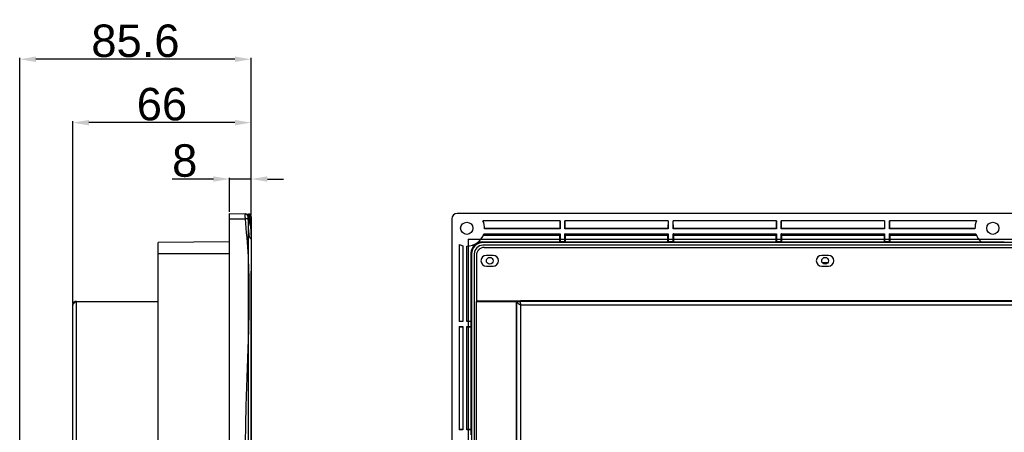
# Model space of a CAD drawing. Header units: millimetres. Extents: x 5826 to 8031, y -49 to 429.
# Tile 6 of 7: x 7471 to 7835, y 232 to 384. Entities that reach past the tile are written whole.
import ezdxf

# ---------------------------------------------------------------- set-up
doc = ezdxf.new("R2010")
doc.units = ezdxf.units.MM
doc.header["$LTSCALE"] = 3
doc.header["$PDSIZE"] = -1
doc.styles.get("Standard").update_dxf_attribs({"font": 'arial.ttf', "height": 12})
doc.dimstyles.new('ISO-25', dxfattribs={"dimtxt": 12, "dimasz": 6, "dimexe": 0.5, "dimexo": 0.625, "dimtad": 1, "dimdec": 1, "dimdsep": 46, "dimtxsty": 'Standard', "dimcen": 0, "dimclrd": 256, "dimclre": 256, "dimadec": 0, "dimazin": 0, "dimtfac": 1, "dimtdec": 1, "dimtmove": 0, "dimatfit": 3, "dimfxl": 1, "dimlwd": 30, "dimlwe": 30, "dimarcsym": 0})

# ---------------------------------------------------------------- blocks, each defined once
blk = doc.blocks.new('*D185')
at = {"lineweight": 30}
for p, q in [((7542.38, 325.32), (7527.22, 325.32)), ((7548.38, 313.24), (7548.38, 325.82)), ((7556.38, 325.32), (7548.38, 325.32)), ((7556.38, 311.92), (7556.38, 325.82)), ((7562.38, 325.32), (7568.38, 325.32))]:
    blk.add_line(p, q, dxfattribs=at)
for points in [[(7542.38, 326.32), (7542.38, 324.32), (7548.38, 325.32)], [(7562.38, 326.32), (7562.38, 324.32), (7556.38, 325.32)]]:
    blk.add_solid(points)
at = {"layer": 'Defpoints', "color": 0}
for p in [(7548.38, 325.32), (7548.38, 312.61), (7556.38, 311.29)]:
    blk.add_point(p, dxfattribs=at)
at = {"color": 0, "insert": (7531.8, 332.07), "char_height": 12, "attachment_point": 5}
blk.add_mtext('8', dxfattribs=at)
blk = doc.blocks.new('*D186')
at = {"lineweight": 30}
for p, q in [((7490.38, 279.34), (7490.38, 346.65)), ((7550.38, 346.15), (7496.38, 346.15)), ((7556.38, 311.86), (7556.38, 346.65))]:
    blk.add_line(p, q, dxfattribs=at)
for points in [[(7496.38, 347.15), (7496.38, 345.15), (7490.38, 346.15)], [(7550.38, 347.15), (7550.38, 345.15), (7556.38, 346.15)]]:
    blk.add_solid(points)
at = {"layer": 'Defpoints', "color": 0}
for p in [(7490.38, 346.15), (7556.38, 311.23), (7490.38, 278.71)]:
    blk.add_point(p, dxfattribs=at)
at = {"color": 0, "insert": (7523.38, 352.91), "char_height": 12, "attachment_point": 5}
blk.add_mtext('66', dxfattribs=at)
blk = doc.blocks.new('*D187')
at = {"lineweight": 30}
for p, q in [((7470.78, 164.47), (7470.78, 370.08)), ((7550.38, 369.58), (7476.78, 369.58)), ((7556.38, 311.99), (7556.38, 370.08))]:
    blk.add_line(p, q, dxfattribs=at)
for points in [[(7476.78, 370.58), (7476.78, 368.58), (7470.78, 369.58)], [(7550.38, 370.58), (7550.38, 368.58), (7556.38, 369.58)]]:
    blk.add_solid(points)
at = {"layer": 'Defpoints', "color": 0}
for p in [(7470.78, 369.58), (7556.38, 311.37), (7470.78, 163.85)]:
    blk.add_point(p, dxfattribs=at)
at = {"color": 0, "insert": (7513.58, 376.33), "char_height": 12, "attachment_point": 5}
blk.add_mtext('85.6', dxfattribs=at)

msp = doc.modelspace()

# ---------------------------------------------------------------- linework, layer by layer
at = {"color": 7, "linetype": 'Continuous', "lineweight": 25}
for p, q in [((7548.38, 312.61), (7554.23, 312.41)), ((7548.38, 310.61), (7548.38, 312.61)), ((7548.38, -11.39), (7548.38, 310.61)), ((7548.38, 310.61), (7554.23, 310.61)), ((7554.63, 312.39), (7555.42, 312.37)), ((7555.2, 311.72), (7555.2, 311.72)), ((7555.37, 311.2), (7555.2, 311.72)), ((7555.67, 311.71), (7555.85, 311.35)), ((7555.85, 311.35), (7555.88, 311.23)), ((7555.88, 311.35), (7555.85, 311.35)), ((7555.88, 311.23), (7555.88, 311.35)), ((7556.38, 311.35), (7555.88, 311.35)), ((7556.38, 311.23), (7555.88, 311.23)), ((7556.38, 311.37), (7556.38, 311.35)), ((7556.38, 311.35), (7556.38, 311.23)), ((7630.58, 310.61), (7630.58, -11.39)), ((8028.58, 312.61), (7632.58, 312.61)), ((7670.58, 309.91), (7642.06, 309.91)), ((7670.51, 309.91), (7670.49, 307)), ((7670.58, 309.91), (7670.58, 306.91)), ((7672.38, 306.91), (7672.38, 309.91)), ((7710.58, 309.91), (7672.38, 309.91)), ((7672.47, 307), (7672.46, 309.91)), ((7710.51, 309.91), (7710.49, 307)), ((7710.58, 309.91), (7710.58, 306.91)), ((7750.58, 309.91), (7712.38, 309.91)), ((7712.38, 306.91), (7712.38, 309.91)), ((7712.47, 307), (7712.46, 309.91)), ((7750.51, 309.91), (7750.49, 307)), ((7750.58, 309.91), (7750.58, 306.91)), ((7790.58, 309.91), (7752.38, 309.91)), ((7752.38, 306.91), (7752.38, 309.91)), ((7752.47, 307), (7752.46, 309.91)), ((7790.51, 309.91), (7790.49, 307)), ((7790.58, 309.91), (7790.58, 306.91)), ((7824.61, 309.91), (7792.38, 309.91)), ((7792.38, 306.91), (7792.38, 309.91)), ((7792.47, 307), (7792.46, 309.91)), ((7670.49, 307), (7642.68, 307)), ((7670.58, 306.91), (7642.68, 306.91)), ((7670.49, 307), (7670.58, 306.91)), ((7672.47, 307), (7672.38, 306.91)), ((7710.58, 306.91), (7672.38, 306.91)), ((7710.49, 307), (7672.47, 307)), ((7710.49, 307), (7710.58, 306.91)), ((7712.47, 307), (7712.38, 306.91)), ((7750.58, 306.91), (7712.38, 306.91)), ((7750.49, 307), (7712.47, 307)), ((7750.49, 307), (7750.58, 306.91)), ((7752.47, 307), (7752.38, 306.91)), ((7790.58, 306.91), (7752.38, 306.91)), ((7790.49, 307), (7752.47, 307)), ((7790.49, 307), (7790.58, 306.91)), ((7792.47, 307), (7792.38, 306.91)), ((7823.99, 306.91), (7792.38, 306.91)), ((7823.99, 307), (7792.47, 307)), ((7556.38, 304.61), (7556.38, 302.61)), ((7556.38, 302.61), (7556.38, 152.61)), ((7642.19, 304.61), (7670.49, 304.61)), ((7642.34, 305.02), (7670.49, 305.02)), ((7642.37, 305.11), (7670.58, 305.11)), ((7670.49, 305.02), (7670.58, 305.11)), ((7670.49, 305.02), (7670.49, 304.61)), ((7670.49, 302.11), (7670.49, 304.61)), ((7670.58, 305.11), (7670.58, 302.07)), ((7672.38, 305.11), (7710.58, 305.11)), ((7672.38, 302.07), (7672.38, 305.11)), ((7672.48, 305.02), (7672.38, 305.11)), ((7672.48, 304.61), (7672.48, 305.02)), ((7672.48, 305.02), (7710.49, 305.02)), ((7672.48, 304.61), (7672.48, 302.11)), ((7672.48, 304.61), (7710.49, 304.61)), ((7710.49, 305.02), (7710.58, 305.11)), ((7710.49, 305.02), (7710.49, 304.61)), ((7710.49, 302.11), (7710.49, 304.61)), ((7710.58, 305.11), (7710.58, 302.07)), ((7712.38, 305.11), (7750.58, 305.11)), ((7712.38, 302.07), (7712.38, 305.11)), ((7712.48, 305.02), (7712.38, 305.11)), ((7712.48, 304.61), (7712.48, 305.02)), ((7712.48, 305.02), (7750.49, 305.02)), ((7712.48, 304.61), (7712.48, 302.11)), ((7712.48, 304.61), (7750.49, 304.61)), ((7750.49, 305.02), (7750.58, 305.11)), ((7750.49, 305.02), (7750.49, 304.61)), ((7750.49, 302.11), (7750.49, 304.61)), ((7750.58, 305.11), (7750.58, 302.07)), ((7752.38, 305.11), (7790.58, 305.11)), ((7752.38, 302.07), (7752.38, 305.11)), ((7752.48, 305.02), (7752.38, 305.11)), ((7752.48, 304.61), (7752.48, 305.02)), ((7752.48, 305.02), (7790.49, 305.02)), ((7752.48, 304.61), (7752.48, 302.11)), ((7752.48, 304.61), (7790.49, 304.61)), ((7790.49, 305.02), (7790.58, 305.11)), ((7790.49, 305.02), (7790.49, 304.61)), ((7790.49, 302.11), (7790.49, 304.61)), ((7790.58, 305.11), (7790.58, 302.07)), ((7792.38, 305.11), (7824.29, 305.11)), ((7792.38, 302.07), (7792.38, 305.11)), ((7792.48, 305.02), (7792.38, 305.11)), ((7792.48, 304.61), (7792.48, 305.02)), ((7792.48, 305.02), (7824.33, 305.02)), ((7792.48, 304.61), (7792.48, 302.11)), ((7792.48, 304.61), (7824.48, 304.61)), ((7548.38, 302.07), (7521.98, 301.84)), ((7521.98, 297.61), (7521.98, 301.84)), ((7633.28, 301.14), (7633.28, 272.61)), ((7634.6, 300.68), (7634.6, 272.7)), ((7634.68, 300.66), (7634.68, 272.61)), ((7636.08, 272.61), (7636.08, 300.51)), ((7636.17, 272.7), (7636.17, 300.51)), ((7638.58, 300.44), (7638.58, 301)), ((7642.08, 302.11), (7642.08, 301.84)), ((7642.08, 302.11), (7670.49, 302.11)), ((8019.08, 301.84), (7642.08, 301.84)), ((7642.08, 300.87), (7642.08, 300.84)), ((8019.08, 300.87), (7642.08, 300.87)), ((8019.08, 300.84), (7642.08, 300.84)), ((7642.48, 300.01), (8018.68, 300.01)), ((7670.58, 302.07), (7670.49, 302.11)), ((7672.38, 302.07), (7670.58, 302.07)), ((7672.48, 302.11), (7672.38, 302.07)), ((7672.48, 302.11), (7710.49, 302.11)), ((7710.58, 302.07), (7710.49, 302.11)), ((7712.38, 302.07), (7710.58, 302.07)), ((7712.48, 302.11), (7712.38, 302.07)), ((7712.48, 302.11), (7750.49, 302.11)), ((7750.58, 302.07), (7750.49, 302.11)), ((7752.38, 302.07), (7750.58, 302.07)), ((7752.48, 302.11), (7752.38, 302.07)), ((7752.48, 302.11), (7790.49, 302.11)), ((7790.58, 302.07), (7790.49, 302.11)), ((7792.38, 302.07), (7790.58, 302.07)), ((7792.48, 302.11), (7792.38, 302.07)), ((7792.48, 302.11), (7826.28, 302.11)), ((7826.33, 302.07), (7834.84, 302.07)), ((7521.98, 173.33), (7521.98, 297.61)), ((7637.58, 297.61), (7637.86, 297.61)), ((7637.86, 297.61), (7637.86, 173.33)), ((7638.83, 297.61), (7638.86, 297.61)), ((7638.83, 297.61), (7638.83, 172.86)), ((7638.86, 297.61), (7638.86, 172.86)), ((7639.68, 297.21), (7639.68, 280.31)), ((7645.83, 297.11), (7643.33, 297.11)), ((7769.83, 297.11), (7767.33, 297.11)), ((7556.28, 291.31), (7556.28, 286.31)), ((7643.33, 293.11), (7645.83, 293.11)), ((7767.33, 293.11), (7769.83, 293.11)), ((7769.55, 294.31), (7767.62, 294.31)), ((7556.28, 286.31), (7556.28, 153.44)), ((7556.29, 285.58), (7556.28, 285.58)), ((7556.29, 282.25), (7556.28, 282.25)), ((7490.38, 20.51), (7490.38, 278.71)), ((7491.78, 19.11), (7491.78, 280.11)), ((7491.78, 280.11), (7521.98, 280.11)), ((7639.68, 280.31), (7655.98, 280.31)), ((7639.68, 173.39), (7639.68, 280.11)), ((7639.68, 280.11), (7654.38, 280.11)), ((7639.84, 280.11), (7639.84, 280.31)), ((7640.08, 280.11), (7640.08, 280.31)), ((7654.38, 280.11), (7654.38, 19.11)), ((7654.58, 280.11), (7654.38, 280.11)), ((7654.58, 19.11), (7654.58, 280.11)), ((7654.58, 280.11), (7655.78, 280.11)), ((7655.78, 280.11), (7655.98, 278.71)), ((7655.98, 280.31), (7655.98, 280.11)), ((8005.18, 280.31), (7655.98, 280.31)), ((7655.98, 278.71), (7655.98, 280.11)), ((8005.18, 280.11), (7655.98, 280.11)), ((7655.98, 278.71), (7655.98, 20.51)), ((8005.18, 278.71), (7655.98, 278.71)), ((7634.6, 272.7), (7633.28, 272.69)), ((7634.68, 272.61), (7633.28, 272.61)), ((7633.28, 270.81), (7634.68, 270.81)), ((7633.28, 270.81), (7633.28, 232.61)), ((7633.28, 270.73), (7634.6, 270.73)), ((7634.6, 272.7), (7634.68, 272.61)), ((7634.6, 270.73), (7634.68, 270.81)), ((7634.68, 270.81), (7634.68, 232.61)), ((7636.17, 272.7), (7636.08, 272.61)), ((7637.63, 272.61), (7636.08, 272.61)), ((7636.08, 270.81), (7637.63, 270.81)), ((7636.08, 232.61), (7636.08, 270.81)), ((7636.17, 270.72), (7636.08, 270.81)), ((7637.58, 272.7), (7636.17, 272.7)), ((7636.17, 270.72), (7637.58, 270.72)), ((7637.58, 272.7), (7637.63, 272.61)), ((7637.63, 270.81), (7637.58, 270.72)), ((7637.58, 270.72), (7637.58, 232.7)), ((7637.63, 272.61), (7637.63, 270.81)), ((7634.6, 232.7), (7633.28, 232.69)), ((7634.68, 232.61), (7633.28, 232.61)), ((7634.6, 232.7), (7634.68, 232.61)), ((7636.17, 232.7), (7636.08, 232.61)), ((7637.63, 232.61), (7636.08, 232.61)), ((7637.58, 232.7), (7636.17, 232.7)), ((7637.58, 232.7), (7637.63, 232.61)), ((7637.63, 232.61), (7637.63, 230.81))]:
    msp.add_line(p, q, dxfattribs=at)
at = {"color": 8, "linetype": 'Continuous', "lineweight": 25}
for p, q in [((7555.2, 311.72), (7555.2, 311.72)), ((7548.38, 297.61), (7521.98, 297.61))]:
    msp.add_line(p, q, dxfattribs=at)
at = {"color": 3, "linetype": 'Continuous', "lineweight": 25}
msp.add_line((7636.58, 303.11), (8024.58, 303.11), dxfattribs=at)
at = {"color": 7, "linetype": 'Continuous', "lineweight": 25, "flags": 128}
for points in [[(7555.2, 311.72), (7555.22, 311.7), (7555.25, 311.68), (7555.3, 311.67), (7555.35, 311.66), (7555.42, 311.66), (7555.5, 311.67), (7555.58, 311.69), (7555.67, 311.71)], [(7555.2, 309.72), (7555.2, 309.72), (7555.2, 307.72), (7555.2, 299.72), (7555.2, 267.72), (7555.2, 139.72), (7555.2, 100.11)], [(7555.37, 311.2), (7555.38, 311.21), (7555.4, 311.21), (7555.45, 311.23), (7555.51, 311.25), (7555.58, 311.27), (7555.66, 311.29), (7555.75, 311.32), (7555.85, 311.35)], [(7555.88, 311.35), (7555.88, 311.37), (7555.88, 311.38)], [(7637.58, 297.61), (7637.58, 278.56), (7637.58, 272.7)], [(7634.6, 270.73), (7634.6, 251.71), (7634.6, 232.7)], [(7636.17, 232.7), (7636.17, 251.71), (7636.17, 270.72)]]:
    msp.add_lwpolyline(points, dxfattribs=at)
at = {"color": 8, "linetype": 'Continuous', "lineweight": 25, "flags": 128}
msp.add_lwpolyline([(7555.2, 311.72), (7555.2, 311.72), (7555.2, 311.72), (7555.2, 311.72)], dxfattribs=at)
at = {"color": 3, "linetype": 'Continuous', "lineweight": 25, "flags": 128}
msp.add_lwpolyline([(7636.58, 303.11), (7636.58, 278.56), (7636.58, 165.61)], dxfattribs=at)
at = {"color": 7, "linetype": 'Continuous', "lineweight": 25}
for centre, radius in [((7636.08, 307.11), 2.25), ((7830.58, 307.11), 2.25), ((7644.58, 295.11), 1.25), ((7768.58, 295.11), 1.25)]:
    msp.add_circle(centre, radius, dxfattribs=at)
for centre, radius, start, end in [((7554.19, 311.41), 0.995, 12.5595, 87.8769), ((7543.6, 405.01), 94.99, 276.4216, 276.9889), ((7555.38, 311.37), 1, 0, 88), ((7556.01, 307.79), 3.6, 84.0189, 91.9822), ((7632.58, 310.61), 2, 90, 180), ((7636.08, 307.11), 6.6, 358.2635, 25.1027), ((7830.58, 307.11), 6.6, 154.8973, 181.7365), ((7636.08, 307.11), 6.6, 270, 342.3603), ((7830.58, 307.11), 6.6, 197.6397, 229.87), ((7636.08, 307.11), 6.6, 244.8973, 257.7533), ((7642.08, 297.61), 4.22, 90, 180), ((7642.08, 297.61), 4.5, 90, 141.0576), ((7642.08, 297.61), 3.25, 90, 180), ((7642.08, 297.61), 3.22, 90, 180), ((7642.48, 297.21), 2.8, 90, 180), ((7642.08, 297.61), 2.25, 121.9017, 148.0983), ((7643.33, 295.11), 2, 90, 270), ((7645.83, 295.11), 2, 270, 90), ((7767.33, 295.11), 2, 90, 270), ((7769.83, 295.11), 2, 270, 90), ((7491.78, 278.71), 1.4, 90, 180)]:
    msp.add_arc(centre, radius, start, end, dxfattribs=at)
msp.add_ellipse((7555.38, 311.37), major_axis=(0.035, 0.999), ratio=0.5, start_param=4.747296, end_param=6.283185, dxfattribs=at)
for points, knots in [([(7554.29, 100.11), (7554.3, 114.28), (7554.34, 156.44), (7554, 203.28), (7554.44, 240.63), (7554.99, 254.65), (7555.5, 268.67), (7555.73, 282.68), (7555.51, 296.68), (7554.66, 305.97), (7554.23, 310.61)], [0, 0, 0, 0, 0.201806, 0.600744, 0.667302, 0.733961, 0.80062, 0.867176, 0.9336, 1, 1, 1, 1]), ([(7554.23, 310.61), (7554.22, 310.81), (7554.2, 311.21), (7554.19, 311.74), (7554.19, 312.15), (7554.21, 312.37), (7554.22, 312.4), (7554.23, 312.41)], [0, 0, 0, 0, 0.211833, 0.424134, 0.636025, 0.847599, 1, 1, 1, 1]), ([(7554.45, 312.4), (7554.43, 312.4), (7554.4, 312.4), (7554.36, 312.4), (7554.22, 312.41), (7554.22, 312.41)], [0, 0, 0, 0, 0.520384, 0.965449, 1, 1, 1, 1]), ([(7555.2, 311.72), (7555.15, 311.82), (7555.04, 312.06), (7554.75, 312.3), (7554.49, 312.39), (7554.32, 312.4), (7554.29, 312.41), (7554.29, 312.41)], [0, 0, 0, 0, 0.211911, 0.5026305, 0.9119391, 0.9958253, 1, 1, 1, 1]), ([(7554.29, 312.41), (7554.29, 312.41), (7554.33, 312.4), (7554.59, 312.39), (7554.99, 312.29), (7555.43, 312.05), (7555.6, 311.81), (7555.67, 311.71)], [0, 0, 0, 0, 0.0041782, 0.0880629, 0.4973739, 0.7880998, 1, 1, 1, 1]), ([(7555.16, 311.63), (7555.16, 311.62), (7555.14, 311.6), (7555.13, 311.48), (7555.13, 311.27), (7555.14, 311.01), (7555.15, 310.82), (7555.16, 310.72)], [0, 0, 0, 0, 0.149925, 0.362191, 0.577023, 0.790903, 1, 1, 1, 1]), ([(7555.2, 311.72), (7555.2, 311.72), (7555.2, 311.72), (7555.18, 311.68), (7555.16, 311.63)], [0, 0, 0, 0, 0.00006, 1, 1, 1, 1]), ([(7555.16, 310.72), (7555.18, 310.39), (7555.2, 310.05), (7555.2, 309.72), (7555.2, 309.72)], [0, 0, 0, 0, 0.99994, 1, 1, 1, 1]), ([(7556.24, 307.11), (7556.18, 307.55), (7556.06, 308.44), (7555.81, 309.6), (7555.58, 310.5), (7555.43, 311), (7555.4, 311.05), (7555.55, 310.69), (7555.6, 309.95), (7555.56, 308.9), (7555.41, 307.66), (7555.43, 306.36), (7555.56, 305.15), (7555.78, 304.14), (7556.02, 303.43), (7556.23, 303.14), (7556.35, 303.3), (7556.38, 303.89), (7556.38, 304.84), (7556.35, 305.97), (7556.27, 306.76), (7556.24, 307.11)], [0, 0, 0, 0, 0.054224, 0.108411, 0.163399, 0.217964, 0.270546, 0.321766, 0.374459, 0.425882, 0.477584, 0.530562, 0.581754, 0.634075, 0.688355, 0.743412, 0.797533, 0.850501, 0.903229, 0.956572, 1, 1, 1, 1]), ([(7556.38, 304.61), (7556.38, 304.62), (7556.38, 304.83), (7556.37, 306.39), (7556.24, 308.59), (7555.97, 310.58), (7555.88, 311.23)], [0, 0, 0, 0, 0.004406, 0.095138, 0.705438, 1, 1, 1, 1]), ([(7556.38, 311.23), (7556.38, 310.57), (7556.38, 308.54), (7556.38, 306.36), (7556.38, 304.83), (7556.38, 304.62), (7556.38, 304.61)], [0, 0, 0, 0, 0.2988874, 0.9059877, 0.9956749, 1, 1, 1, 1]), ([(7638.58, 300.44), (7638.58, 300.43), (7638.26, 300.04), (7637.73, 299.13), (7637.63, 298.12), (7637.58, 297.61)], [0, 0, 0, 0, 0.007987, 0.504341, 1, 1, 1, 1]), ([(7490.38, 278.71), (7490.4, 278.82), (7490.44, 279.05), (7490.75, 279.4), (7491.22, 279.76), (7491.6, 279.99), (7491.78, 280.11)], [0, 0, 0, 0, 0.236055, 0.490903, 0.745792, 1, 1, 1, 1]), ([(7654.58, 280.11), (7654.6, 280), (7654.64, 279.77), (7654.96, 279.42), (7655.42, 279.07), (7655.8, 278.83), (7655.98, 278.71)], [0, 0, 0, 0, 0.2360623, 0.4909077, 0.7458028, 1, 1, 1, 1])]:
    msp.add_open_spline(points, degree=3, knots=knots, dxfattribs=at)

# ---------------------------------------------------------------- dimensions: what is measured, and where the dimension line sits
for base, p1, p2, picture, middle in [((7470.78, 369.58), (7556.38, 311.37), (7470.78, 163.85), '*D187', (7513.58, 376.33)), ((7490.38, 346.15), (7556.38, 311.23), (7490.38, 278.71), '*D186', (7523.38, 352.91)), ((7548.38, 325.32), (7556.38, 311.29), (7548.38, 312.61), '*D185', (7531.8, 332.07))]:
    dim = msp.add_linear_dim(base=base, p1=p1, p2=p2, dimstyle='ISO-25')
    dim.commit()
    dim.dimension.update_dxf_attribs({"geometry": picture, "text_midpoint": middle})

doc.saveas('drawing.dxf')
